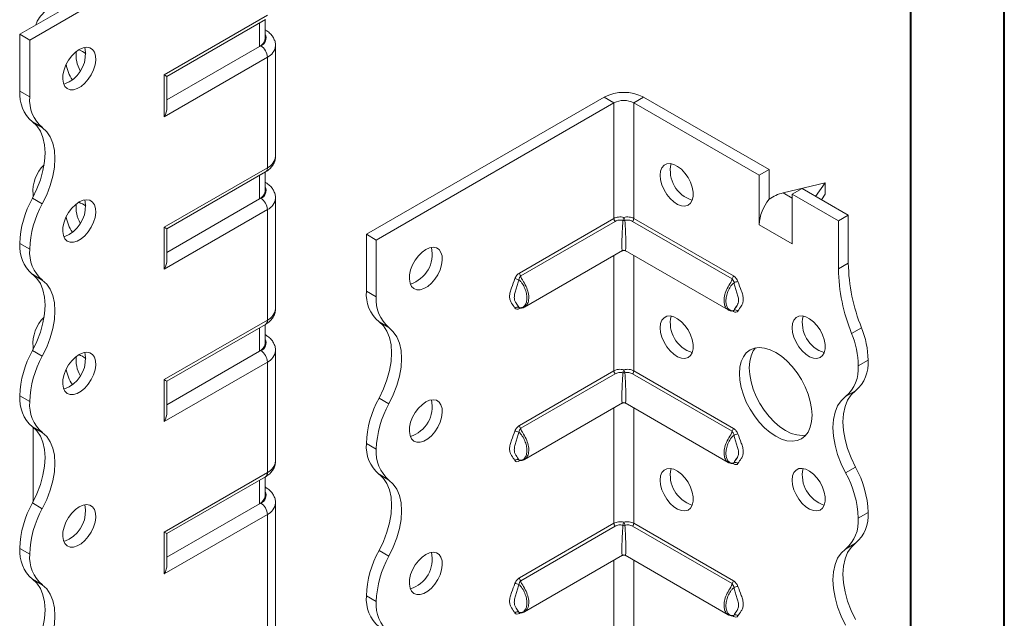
# Model space of a CAD drawing. Header units: millimetres. Extents: x 0 to 210, y 0 to 297.
# Tile 4 of 9: x 157 to 210, y 83 to 115. Entities that reach past the tile are written whole.
import ezdxf

# ---------------------------------------------------------------- set-up
doc = ezdxf.new("R2010")
doc.units = ezdxf.units.MM

msp = doc.modelspace()

# ---------------------------------------------------------------- linework, layer by layer
at = {"color": 7, "linetype": 'Continuous', "lineweight": 40}
for p, q in [((210.079, 0.215), (210.079, 297.215)), ((205.079, 5.215), (205.079, 292.215))]:
    msp.add_line(p, q, dxfattribs=at)
at = {"color": 7, "linetype": 'Continuous', "lineweight": 15}
for p, q in [((157.353, 114.364), (170.081, 121.712)), ((157.884, 114.058), (170.612, 121.406)), ((165.086, 112.194), (170.612, 115.384)), ((165.232, 112.109), (170.508, 115.155)), ((170.192, 113.712), (170.192, 114.972)), ((170.485, 114.121), (170.485, 115.141)), ((170.508, 114.592), (170.485, 114.605)), ((170.508, 114.592), (170.485, 114.603)), ((157.884, 114.058), (157.353, 114.364)), ((157.353, 111.323), (157.353, 114.364)), ((157.884, 111.017), (157.884, 114.058)), ((170.192, 113.712), (165.232, 110.849)), ((170.258, 113.751), (170.192, 113.712)), ((171.051, 107.831), (171.051, 113.751)), ((170.612, 113.138), (165.086, 109.948)), ((170.612, 107.218), (170.612, 113.138)), ((165.086, 109.948), (165.086, 112.194)), ((165.232, 110.441), (165.232, 112.109)), ((157.353, 111.323), (157.884, 111.017)), ((175.915, 103.649), (188.643, 110.996)), ((189.173, 110.69), (188.643, 110.996)), ((190.234, 110.69), (190.764, 110.996)), ((190.764, 110.996), (197.482, 107.119)), ((176.445, 103.343), (189.173, 110.69)), ((189.173, 110.69), (189.173, 104.498)), ((190.234, 104.498), (190.234, 110.69)), ((190.234, 110.69), (196.951, 106.812)), ((158.559, 109.365), (158.029, 109.671)), ((165.086, 104.028), (170.612, 107.218)), ((197.482, 107.119), (196.951, 106.812)), ((197.482, 105.526), (197.482, 107.119)), ((165.232, 103.944), (170.508, 106.989)), ((170.192, 105.547), (170.192, 106.807)), ((170.485, 105.955), (170.485, 106.976)), ((196.951, 104.159), (196.951, 106.812)), ((170.508, 106.426), (170.485, 106.44)), ((170.508, 106.426), (170.485, 106.437)), ((200.487, 106.404), (198.233, 105.868)), ((198.719, 105.792), (199.25, 106.098)), ((199.25, 106.098), (201.724, 104.669)), ((199.972, 105.681), (200.487, 106.404)), ((200.487, 106.404), (200.487, 105.792)), ((158.029, 105.588), (158.559, 105.282)), ((158.061, 105.788), (158.063, 105.653)), ((170.192, 105.547), (165.232, 102.684)), ((170.258, 105.585), (170.192, 105.547)), ((171.051, 99.665), (171.051, 105.585)), ((198.233, 105.868), (198.719, 105.588)), ((198.719, 103.138), (198.719, 105.792)), ((198.719, 105.792), (201.194, 104.363)), ((200.487, 105.792), (200.281, 105.503)), ((170.612, 104.973), (165.086, 101.783)), ((170.612, 99.053), (170.612, 104.973)), ((184.112, 101.576), (189.173, 104.498)), ((190.234, 104.498), (195.568, 101.419)), ((201.194, 104.363), (201.724, 104.669)), ((201.724, 104.669), (201.724, 102.105)), ((165.086, 101.783), (165.086, 104.028)), ((165.232, 102.275), (165.232, 103.944)), ((189.241, 104.344), (184.18, 101.422)), ((195.5, 101.265), (190.166, 104.344)), ((196.951, 104.159), (198.719, 103.138)), ((201.194, 104.363), (201.194, 101.799)), ((175.915, 103.649), (176.445, 103.343)), ((175.915, 100.607), (175.915, 103.649)), ((157.884, 102.851), (157.353, 103.157)), ((157.353, 103.157), (157.884, 102.85)), ((157.353, 103.157), (157.353, 103.157)), ((157.884, 102.85), (157.884, 102.851)), ((176.445, 100.301), (176.445, 103.343)), ((184.381, 99.754), (189.629, 102.783)), ((189.173, 102.52), (189.173, 96.332)), ((189.779, 102.783), (195.298, 99.597)), ((190.234, 96.332), (190.234, 102.52)), ((201.194, 101.799), (201.724, 102.105)), ((158.559, 101.2), (158.029, 101.506)), ((175.915, 100.607), (176.445, 100.301)), ((184.092, 99.718), (184.072, 99.74)), ((184.16, 99.699), (184.112, 99.671)), ((195.568, 99.514), (195.519, 99.542)), ((165.086, 95.863), (170.612, 99.053)), ((165.232, 95.778), (170.508, 98.824)), ((170.192, 97.382), (170.192, 98.642)), ((170.485, 97.79), (170.485, 98.811)), ((177.121, 98.65), (176.59, 98.956)), ((201.901, 98.336), (202.432, 98.642)), ((170.508, 98.261), (170.485, 98.274)), ((170.508, 98.261), (170.485, 98.272)), ((158.061, 97.623), (158.061, 97.483)), ((158.029, 97.423), (158.559, 97.117)), ((170.192, 97.382), (165.232, 94.518)), ((170.258, 97.42), (170.192, 97.382)), ((171.051, 91.5), (171.051, 97.42)), ((170.612, 96.807), (165.086, 93.617)), ((170.612, 90.887), (170.612, 96.807)), ((202.255, 96.606), (202.785, 96.912)), ((184.112, 93.41), (189.173, 96.332)), ((189.241, 96.179), (184.18, 93.257)), ((195.5, 93.1), (190.166, 96.179)), ((190.234, 96.332), (195.568, 93.253)), ((165.086, 93.617), (165.086, 95.863)), ((165.232, 94.11), (165.232, 95.778)), ((157.884, 94.685), (157.353, 94.992)), ((157.353, 94.991), (157.353, 94.992)), ((157.353, 94.991), (157.884, 94.685)), ((202.11, 95.261), (201.579, 94.955)), ((157.884, 94.685), (157.884, 94.685)), ((176.59, 94.873), (177.121, 94.567)), ((184.381, 91.588), (189.629, 94.618)), ((189.779, 94.618), (195.298, 91.432)), ((189.173, 94.355), (189.173, 88.167)), ((190.234, 88.167), (190.234, 94.355)), ((158.559, 93.034), (158.029, 93.34)), ((158.061, 93.317), (158.061, 89.318)), ((176.445, 92.135), (175.915, 92.442)), ((175.915, 92.441), (175.915, 92.442)), ((175.915, 92.441), (176.445, 92.135)), ((176.445, 92.135), (176.445, 92.135)), ((184.092, 91.552), (184.072, 91.574)), ((184.16, 91.534), (184.112, 91.506)), ((195.568, 91.349), (195.519, 91.377)), ((165.086, 87.697), (170.612, 90.887)), ((177.12, 90.484), (176.59, 90.791)), ((201.58, 90.871), (202.11, 91.178)), ((165.232, 87.613), (170.508, 90.659)), ((170.192, 89.216), (170.192, 90.476)), ((170.485, 89.624), (170.485, 90.645)), ((170.508, 90.096), (170.485, 90.109)), ((170.508, 90.096), (170.485, 90.107)), ((158.029, 89.257), (158.559, 88.951)), ((170.192, 89.216), (165.232, 86.353)), ((170.258, 89.254), (170.192, 89.216)), ((171.051, 67.514), (171.051, 89.254)), ((170.612, 88.642), (165.086, 85.452)), ((170.612, 66.902), (170.612, 88.642)), ((202.785, 88.748), (202.255, 88.441)), ((202.255, 88.441), (202.785, 88.747)), ((202.785, 88.748), (202.785, 88.747)), ((184.112, 85.245), (189.173, 88.167)), ((190.234, 88.167), (195.568, 85.088)), ((202.255, 88.441), (202.255, 88.441)), ((165.086, 85.452), (165.086, 87.697)), ((165.232, 85.945), (165.232, 87.613)), ((189.241, 88.014), (184.18, 85.092)), ((195.5, 84.934), (190.166, 88.014)), ((202.11, 87.095), (201.579, 86.789)), ((157.884, 86.52), (157.353, 86.826)), ((157.353, 86.826), (157.884, 86.52)), ((157.353, 86.826), (157.353, 86.826)), ((157.884, 86.52), (157.884, 86.52)), ((176.59, 86.707), (177.121, 86.401)), ((184.381, 83.423), (189.629, 86.452)), ((189.173, 86.19), (189.173, 80.002)), ((189.779, 86.452), (195.298, 83.266)), ((190.234, 80.002), (190.234, 86.19)), ((158.559, 84.869), (158.029, 85.175)), ((176.445, 83.97), (175.915, 84.276)), ((175.915, 84.276), (176.445, 83.97)), ((175.915, 84.276), (175.915, 84.276)), ((176.445, 83.97), (176.445, 83.97)), ((184.092, 83.387), (184.072, 83.409)), ((184.16, 83.368), (184.112, 83.341)), ((195.568, 83.183), (195.519, 83.212))]:
    msp.add_line(p, q, dxfattribs=at)
at = {"color": 7, "linetype": 'Continuous', "lineweight": 15, "flags": 128}
for points in [[(160.535, 113.547), (160.332, 113.402), (160.139, 113.21), (159.967, 112.981), (159.826, 112.727), (159.724, 112.463), (159.665, 112.201), (159.653, 111.958), (159.689, 111.745), (159.77, 111.575), (159.893, 111.455), (160.05, 111.394), (160.233, 111.393), (160.433, 111.454), (160.638, 111.572), (160.838, 111.742), (161.021, 111.954), (161.178, 112.197), (161.301, 112.458), (161.382, 112.723), (161.418, 112.977), (161.406, 113.206), (161.347, 113.4), (161.244, 113.546), (161.104, 113.637), (160.932, 113.668), (160.739, 113.638), (160.535, 113.547)], [(160.005, 111.812), (159.801, 111.722), (159.704, 111.7)], [(165.086, 112.194), (165.148, 112.158), (165.194, 112.131), (165.223, 112.115), (165.232, 112.109)], [(158.029, 109.671), (158.265, 109.454), (158.454, 109.173), (158.592, 108.836), (158.676, 108.449), (158.704, 108.02), (158.676, 107.558), (158.592, 107.074), (158.454, 106.577), (158.265, 106.078), (158.029, 105.588)], [(158.559, 105.282), (158.795, 105.772), (158.984, 106.271), (159.122, 106.767), (159.206, 107.252), (159.234, 107.713), (159.206, 108.142), (159.122, 108.53), (158.984, 108.867), (158.795, 109.148), (158.559, 109.365)], [(191.648, 106.812), (191.672, 107.034), (191.742, 107.216), (191.855, 107.349), (192.004, 107.425), (192.182, 107.441), (192.379, 107.395), (192.583, 107.291), (192.786, 107.133), (192.974, 106.93), (193.139, 106.694), (193.271, 106.436), (193.363, 106.171), (193.41, 105.913), (193.41, 105.676), (193.363, 105.473), (193.271, 105.314), (193.139, 105.209), (192.974, 105.163), (192.786, 105.178), (192.583, 105.253), (192.379, 105.385), (192.182, 105.567), (192.004, 105.788), (191.855, 106.036), (191.742, 106.3), (191.672, 106.563), (191.648, 106.812)], [(160.535, 105.382), (160.332, 105.237), (160.139, 105.044), (159.967, 104.815), (159.826, 104.562), (159.724, 104.297), (159.665, 104.036), (159.653, 103.793), (159.689, 103.58), (159.77, 103.409), (159.893, 103.29), (160.05, 103.228), (160.233, 103.228), (160.433, 103.288), (160.638, 103.407), (160.838, 103.577), (161.021, 103.789), (161.178, 104.032), (161.301, 104.293), (161.382, 104.557), (161.418, 104.811), (161.406, 105.041), (161.347, 105.234), (161.244, 105.38), (161.104, 105.471), (160.932, 105.502), (160.739, 105.472), (160.535, 105.382)], [(165.086, 104.028), (165.148, 103.992), (165.194, 103.966), (165.223, 103.949), (165.232, 103.944)], [(160.005, 103.647), (159.801, 103.557), (159.704, 103.534)], [(179.097, 102.832), (178.893, 102.687), (178.7, 102.495), (178.529, 102.265), (178.388, 102.012), (178.285, 101.747), (178.227, 101.486), (178.215, 101.243), (178.25, 101.03), (178.332, 100.859), (178.454, 100.74), (178.611, 100.678), (178.795, 100.678), (178.994, 100.738), (179.2, 100.857), (179.399, 101.027), (179.583, 101.239), (179.74, 101.482), (179.862, 101.743), (179.944, 102.007), (179.979, 102.261), (179.967, 102.491), (179.909, 102.684), (179.806, 102.83), (179.665, 102.921), (179.494, 102.953), (179.301, 102.922), (179.097, 102.832)], [(158.029, 101.506), (158.265, 101.289), (158.454, 101.008), (158.592, 100.671), (158.676, 100.283), (158.704, 99.854), (158.676, 99.393), (158.592, 98.908), (158.454, 98.411), (158.265, 97.913), (158.029, 97.423)], [(158.559, 97.117), (158.795, 97.607), (158.984, 98.105), (159.122, 98.602), (159.206, 99.087), (159.234, 99.548), (159.206, 99.977), (159.122, 100.365), (158.984, 100.702), (158.795, 100.982), (158.559, 101.2)], [(191.648, 98.646), (191.672, 98.868), (191.742, 99.05), (191.855, 99.183), (192.004, 99.26), (192.182, 99.276), (192.379, 99.23), (192.583, 99.126), (192.786, 98.968), (192.974, 98.765), (193.139, 98.528), (193.271, 98.271), (193.363, 98.006), (193.41, 97.748), (193.41, 97.511), (193.363, 97.308), (193.271, 97.149), (193.139, 97.044), (192.974, 96.997), (192.786, 97.012), (192.583, 97.088), (192.379, 97.22), (192.182, 97.401), (192.004, 97.622), (191.855, 97.871), (191.742, 98.134), (191.672, 98.397), (191.648, 98.646)], [(198.719, 98.647), (198.743, 98.869), (198.813, 99.051), (198.926, 99.184), (199.075, 99.26), (199.253, 99.276), (199.45, 99.231), (199.654, 99.126), (199.857, 98.968), (200.045, 98.766), (200.21, 98.529), (200.342, 98.271), (200.434, 98.007), (200.481, 97.749), (200.481, 97.512), (200.434, 97.308), (200.342, 97.15), (200.21, 97.044), (200.045, 96.998), (199.857, 97.013), (199.654, 97.088), (199.45, 97.22), (199.253, 97.402), (199.075, 97.623), (198.926, 97.872), (198.813, 98.135), (198.743, 98.398), (198.719, 98.647)], [(176.59, 94.873), (176.826, 95.363), (177.015, 95.861), (177.153, 96.358), (177.237, 96.843), (177.266, 97.304), (177.237, 97.733), (177.153, 98.121), (177.015, 98.458), (176.826, 98.738), (176.59, 98.956)], [(177.121, 94.567), (177.357, 95.057), (177.546, 95.555), (177.684, 96.052), (177.768, 96.536), (177.796, 96.998), (177.768, 97.427), (177.684, 97.814), (177.546, 98.152), (177.357, 98.432), (177.121, 98.65)], [(195.891, 96.197), (195.915, 96.535), (195.986, 96.836), (196.103, 97.094), (196.262, 97.303), (196.46, 97.456), (196.692, 97.551), (196.953, 97.585), (197.234, 97.557), (197.531, 97.468), (197.835, 97.32), (198.14, 97.117), (198.436, 96.863), (198.718, 96.566), (198.978, 96.232), (199.21, 95.869), (199.409, 95.486), (199.568, 95.094), (199.685, 94.701), (199.756, 94.317), (199.78, 93.952), (199.756, 93.615), (199.685, 93.313), (199.568, 93.055), (199.409, 92.847), (199.21, 92.693), (198.978, 92.598), (198.718, 92.564), (198.436, 92.592), (198.14, 92.681), (197.835, 92.829), (197.531, 93.032), (197.234, 93.286), (196.953, 93.584), (196.692, 93.918), (196.46, 94.281), (196.262, 94.663), (196.103, 95.055), (195.986, 95.448), (195.915, 95.832), (195.891, 96.197)], [(196.751, 97.565), (196.633, 97.401), (196.516, 97.142), (196.445, 96.841), (196.421, 96.503), (196.445, 96.138), (196.516, 95.755), (196.633, 95.362), (196.793, 94.969), (196.991, 94.587), (197.223, 94.224), (197.483, 93.89), (197.765, 93.592), (198.061, 93.339), (198.366, 93.135), (198.67, 92.987), (198.967, 92.898), (199.248, 92.87), (199.45, 92.891)], [(160.535, 97.217), (160.332, 97.071), (160.139, 96.879), (159.967, 96.65), (159.826, 96.396), (159.724, 96.132), (159.665, 95.871), (159.653, 95.627), (159.689, 95.414), (159.77, 95.244), (159.893, 95.124), (160.05, 95.063), (160.233, 95.062), (160.433, 95.123), (160.638, 95.241), (160.838, 95.411), (161.021, 95.624), (161.178, 95.867), (161.301, 96.127), (161.382, 96.392), (161.418, 96.646), (161.406, 96.876), (161.347, 97.069), (161.244, 97.215), (161.104, 97.306), (160.932, 97.337), (160.739, 97.307), (160.535, 97.217)], [(160.005, 95.481), (159.801, 95.391), (159.704, 95.369)], [(201.58, 90.871), (201.344, 91.361), (201.154, 91.86), (201.016, 92.357), (200.932, 92.841), (200.904, 93.303), (200.932, 93.732), (201.016, 94.119), (201.154, 94.457), (201.343, 94.737), (201.579, 94.955)], [(202.11, 95.261), (201.874, 95.044), (201.685, 94.763), (201.547, 94.426), (201.463, 94.038), (201.435, 93.609), (201.463, 93.147), (201.547, 92.663), (201.685, 92.166), (201.874, 91.668), (202.11, 91.178)], [(179.097, 94.667), (178.893, 94.521), (178.7, 94.329), (178.529, 94.1), (178.388, 93.846), (178.285, 93.582), (178.227, 93.321), (178.215, 93.077), (178.25, 92.864), (178.332, 92.694), (178.454, 92.574), (178.611, 92.513), (178.795, 92.512), (178.994, 92.573), (179.2, 92.691), (179.399, 92.861), (179.583, 93.074), (179.74, 93.317), (179.862, 93.578), (179.944, 93.842), (179.979, 94.096), (179.967, 94.326), (179.909, 94.519), (179.806, 94.665), (179.665, 94.756), (179.494, 94.787), (179.301, 94.757), (179.097, 94.667)], [(158.029, 93.34), (158.265, 93.123), (158.454, 92.843), (158.592, 92.505), (158.676, 92.118), (158.704, 91.689), (158.676, 91.227), (158.592, 90.743), (158.454, 90.246), (158.265, 89.747), (158.029, 89.257)], [(158.559, 88.951), (158.795, 89.441), (158.984, 89.94), (159.122, 90.437), (159.206, 90.921), (159.234, 91.383), (159.206, 91.812), (159.122, 92.199), (158.984, 92.537), (158.795, 92.817), (158.559, 93.034)], [(176.59, 86.707), (176.826, 87.197), (177.015, 87.696), (177.153, 88.193), (177.237, 88.677), (177.266, 89.139), (177.237, 89.568), (177.153, 89.955), (177.015, 90.293), (176.826, 90.573), (176.59, 90.791)], [(191.648, 90.481), (191.672, 90.703), (191.742, 90.885), (191.855, 91.018), (192.004, 91.094), (192.182, 91.11), (192.379, 91.065), (192.583, 90.96), (192.786, 90.802), (192.974, 90.6), (193.139, 90.363), (193.271, 90.105), (193.363, 89.84), (193.41, 89.583), (193.41, 89.346), (193.363, 89.142), (193.271, 88.984), (193.139, 88.878), (192.974, 88.832), (192.786, 88.847), (192.583, 88.922), (192.379, 89.054), (192.182, 89.236), (192.004, 89.457), (191.855, 89.706), (191.742, 89.969), (191.672, 90.232), (191.648, 90.481)], [(198.719, 90.482), (198.743, 90.703), (198.813, 90.886), (198.926, 91.018), (199.075, 91.095), (199.253, 91.111), (199.45, 91.065), (199.654, 90.961), (199.857, 90.803), (200.045, 90.6), (200.21, 90.364), (200.342, 90.106), (200.434, 89.841), (200.481, 89.583), (200.481, 89.346), (200.434, 89.143), (200.342, 88.984), (200.21, 88.879), (200.045, 88.832), (199.857, 88.847), (199.654, 88.923), (199.45, 89.055), (199.253, 89.236), (199.075, 89.457), (198.926, 89.706), (198.813, 89.969), (198.743, 90.233), (198.719, 90.482)], [(177.121, 86.401), (177.357, 86.891), (177.546, 87.39), (177.684, 87.887), (177.768, 88.371), (177.796, 88.833), (177.768, 89.262), (177.684, 89.649), (177.546, 89.987), (177.357, 90.267), (177.12, 90.484)], [(160.535, 89.051), (160.332, 88.906), (160.139, 88.714), (159.967, 88.484), (159.826, 88.231), (159.724, 87.966), (159.665, 87.705), (159.653, 87.462), (159.689, 87.249), (159.77, 87.078), (159.893, 86.959), (160.05, 86.897), (160.233, 86.897), (160.433, 86.958), (160.638, 87.076), (160.838, 87.246), (161.021, 87.458), (161.178, 87.701), (161.301, 87.962), (161.382, 88.227), (161.418, 88.481), (161.406, 88.71), (161.347, 88.903), (161.244, 89.049), (161.104, 89.14), (160.932, 89.172), (160.739, 89.141), (160.535, 89.051)], [(160.005, 87.316), (159.801, 87.226), (159.704, 87.203)], [(202.11, 87.095), (201.874, 86.878), (201.685, 86.598), (201.547, 86.26), (201.463, 85.873), (201.435, 85.444), (201.463, 84.982), (201.547, 84.498), (201.685, 84.001), (201.874, 83.502), (202.11, 83.013)], [(179.097, 86.501), (178.893, 86.356), (178.7, 86.164), (178.529, 85.934), (178.388, 85.681), (178.285, 85.416), (178.227, 85.155), (178.215, 84.912), (178.25, 84.699), (178.332, 84.528), (178.454, 84.409), (178.611, 84.347), (178.795, 84.347), (178.994, 84.408), (179.2, 84.526), (179.399, 84.696), (179.583, 84.908), (179.74, 85.151), (179.862, 85.412), (179.944, 85.677), (179.979, 85.931), (179.967, 86.16), (179.909, 86.353), (179.806, 86.499), (179.665, 86.59), (179.494, 86.622), (179.301, 86.591), (179.097, 86.501)], [(201.579, 82.706), (201.343, 83.196), (201.154, 83.695), (201.016, 84.192), (200.932, 84.676), (200.904, 85.138), (200.932, 85.567), (201.016, 85.954), (201.154, 86.292), (201.343, 86.572), (201.579, 86.789)], [(158.029, 85.175), (158.265, 84.958), (158.454, 84.677), (158.592, 84.34), (158.676, 83.952), (158.704, 83.523), (158.676, 83.062), (158.592, 82.577), (158.454, 82.08), (158.265, 81.582), (158.029, 81.092)], [(158.559, 80.785), (158.795, 81.275), (158.984, 81.774), (159.122, 82.271), (159.206, 82.755), (159.234, 83.217), (159.206, 83.646), (159.122, 84.034), (158.984, 84.371), (158.795, 84.652), (158.559, 84.869)]]:
    msp.add_lwpolyline(points, dxfattribs=at)
at = {"color": 7, "linetype": 'Continuous', "lineweight": 15}
for centre, radius, start, end in [((159.675, 114.369), 1.553, 127.2348, 161.8283), ((169.985, 114.171), 0.503, 294.3747, 354.3052), ((170.109, 114.155), 0.431, 290.2669, 29.2057), ((159.137, 113.314), 1.734, 300.0386, 11.5303), ((162.012, 113.245), 1.646, 173.1889, 210.4542), ((160.128, 112.408), 1.188, 50.2146, 71.2293), ((169.844, 113.103), 0.768, 2.6055, 57.3945), ((170.3, 113.826), 0.755, 294.3953, 354.0688), ((161.811, 113.062), 1.994, 188.8235, 214.7158), ((159.307, 111.157), 1.96, 175.1643, 229.312), ((159.837, 110.851), 1.96, 175.1643, 229.312), ((189.704, 108.949), 2.306, 62.6097, 117.3903), ((189.704, 109.667), 1.153, 62.6097, 117.3903), ((170.3, 107.905), 0.754, 294.3747, 354.3052), ((160.063, 105.945), 2.009, 134.7177, 184.4772), ((170.367, 107.191), 0.246, 305.0133, 6.2988), ((193.855, 107.065), 1.665, 167.1674, 252.8273), ((170.109, 105.989), 0.431, 290.2669, 29.2057), ((162.663, 102.992), 5.312, 150.7369, 178.2177), ((159.137, 105.148), 1.734, 300.0386, 11.5303), ((169.985, 106.005), 0.503, 294.3747, 354.3052), ((169.844, 104.938), 0.768, 2.6055, 57.3945), ((170.3, 105.661), 0.755, 294.3953, 354.0688), ((199.251, 104.053), 2.302, 140.2279, 177.3607), ((163.193, 102.686), 5.312, 150.7369, 178.2177), ((162.012, 105.08), 1.646, 173.1889, 210.4542), ((160.128, 104.242), 1.188, 50.2146, 71.2293), ((161.811, 104.897), 1.994, 188.8235, 214.7158), ((189.407, 104.51), 0.234, 182.8756, 224.8492), ((190.259, 104.284), 0.618, 153.927, 169.7741), ((189.148, 104.284), 0.618, 10.2259, 26.073), ((190, 104.51), 0.234, 315.1508, 357.1244), ((189.704, 104.66), 0.272, 258.7299, 281.2701), ((159.305, 102.991), 1.959, 175.1625, 229.3233), ((159.836, 102.685), 1.959, 175.1625, 229.3233), ((177.774, 102.575), 1.665, 287.1728, 12.8326), ((189.704, 102.653), 0.15, 64.5415, 115.9108), ((210.95, 101.987), 9.758, 181.104, 201.9744), ((211.481, 102.293), 9.758, 181.104, 201.9744), ((183.827, 100.789), 0.489, 59.8606, 84.9833), ((184.346, 101.588), 0.234, 182.8756, 224.8492), ((195.334, 101.43), 0.234, 315.1508, 357.1244), ((195.853, 100.632), 0.489, 95.0167, 120.1394), ((177.868, 100.442), 1.96, 175.1643, 229.312), ((178.399, 100.136), 1.96, 175.1643, 229.312), ((170.3, 99.74), 0.754, 294.3747, 354.3052), ((184.001, 99.589), 0.167, 64.571, 141.9688), ((184.212, 99.674), 0.101, 156.3759, 181.4771), ((160.063, 97.779), 2.009, 134.7177, 184.4772), ((193.855, 98.9), 1.665, 167.1674, 252.8273), ((195.464, 99.517), 0.104, 358.7439, 20.1827), ((195.679, 99.432), 0.167, 38.0312, 115.429), ((200.926, 98.9), 1.665, 167.1674, 252.8273), ((170.367, 99.026), 0.246, 305.0133, 6.2988), ((197.905, 96.816), 4.881, 1.1352, 21.9715), ((197.375, 96.51), 4.881, 1.1352, 21.9715), ((169.985, 97.84), 0.503, 294.3747, 354.3052), ((170.109, 97.824), 0.431, 290.2669, 29.2057), ((162.663, 94.826), 5.312, 150.7369, 178.2177), ((163.193, 94.52), 5.312, 150.7369, 178.2177), ((159.137, 96.983), 1.734, 300.0386, 11.5303), ((162.012, 96.914), 1.646, 173.1889, 210.4542), ((160.128, 96.077), 1.188, 50.2146, 71.2293), ((169.844, 96.772), 0.768, 2.6055, 57.3945), ((170.3, 97.495), 0.755, 294.3953, 354.0688), ((200.302, 96.441), 1.96, 310.688, 4.8357), ((200.832, 96.747), 1.96, 310.688, 4.8357), ((161.811, 96.731), 1.994, 188.8235, 214.7158), ((189.407, 96.344), 0.234, 182.8756, 224.8492), ((190.259, 96.119), 0.618, 153.927, 169.7741), ((189.704, 96.495), 0.272, 258.7299, 281.2701), ((189.148, 96.119), 0.618, 10.2259, 26.073), ((190, 96.344), 0.234, 315.1508, 357.1244), ((159.305, 94.826), 1.959, 175.1625, 229.3233), ((159.836, 94.52), 1.959, 175.1625, 229.3233), ((181.224, 92.276), 5.312, 150.7369, 178.2177), ((181.754, 91.97), 5.312, 150.7369, 178.2177), ((177.774, 94.41), 1.665, 287.1728, 12.8326), ((189.704, 94.488), 0.15, 64.5415, 115.9108), ((184.346, 93.422), 0.234, 182.8756, 224.8492), ((183.827, 92.624), 0.489, 59.8606, 84.9833), ((195.334, 93.265), 0.234, 315.1508, 357.1244), ((195.853, 92.466), 0.489, 95.0167, 120.1394), ((177.867, 92.276), 1.959, 175.1625, 229.3233), ((178.397, 91.97), 1.959, 175.1625, 229.3233), ((170.3, 91.575), 0.754, 294.3747, 354.3052), ((184.001, 91.424), 0.167, 64.571, 141.9688), ((184.212, 91.509), 0.101, 156.3759, 181.4771), ((195.464, 91.351), 0.104, 358.7439, 20.1827), ((195.679, 91.267), 0.167, 38.0312, 115.429), ((170.367, 90.86), 0.246, 305.0133, 6.2988), ((193.855, 90.734), 1.665, 167.1674, 252.8273), ((200.926, 90.735), 1.665, 167.1674, 252.8273), ((196.949, 88.276), 5.308, 1.7827, 29.2674), ((197.479, 88.582), 5.308, 1.7827, 29.2674), ((170.109, 89.659), 0.431, 290.2669, 29.2057), ((162.663, 86.661), 5.312, 150.7369, 178.2177), ((159.137, 88.817), 1.734, 300.0386, 11.5303), ((169.985, 89.674), 0.503, 294.3747, 354.3052), ((169.844, 88.607), 0.768, 2.6055, 57.3945), ((170.3, 89.33), 0.755, 294.3953, 354.0688), ((163.193, 86.355), 5.312, 150.7369, 178.2177), ((200.832, 88.582), 1.96, 310.688, 4.8357), ((189.407, 88.179), 0.234, 182.8756, 224.8492), ((190.259, 87.953), 0.618, 153.927, 169.7741), ((189.704, 88.33), 0.272, 258.7299, 281.2701), ((189.148, 87.953), 0.618, 10.2259, 26.073), ((190, 88.179), 0.234, 315.1508, 357.1244), ((200.302, 88.276), 1.96, 310.688, 4.8357), ((159.305, 86.661), 1.959, 175.1625, 229.3233), ((159.836, 86.354), 1.959, 175.1625, 229.3233), ((181.224, 84.111), 5.312, 150.7369, 178.2177), ((177.774, 86.244), 1.665, 287.1728, 12.8326), ((181.754, 83.805), 5.312, 150.7369, 178.2177), ((189.704, 86.323), 0.15, 64.5415, 115.9108), ((183.827, 84.458), 0.489, 59.8606, 84.9833), ((184.346, 85.257), 0.234, 182.8756, 224.8492), ((195.334, 85.1), 0.234, 315.1508, 357.1244), ((195.853, 84.301), 0.489, 95.0167, 120.1394), ((177.867, 84.111), 1.959, 175.1625, 229.3233), ((178.397, 83.804), 1.959, 175.1625, 229.3233), ((184.001, 83.258), 0.167, 64.571, 141.9688), ((184.212, 83.343), 0.101, 156.3759, 181.4771), ((195.464, 83.186), 0.104, 358.7439, 20.1827), ((195.679, 83.101), 0.167, 38.0312, 115.429)]:
    msp.add_arc(centre, radius, start, end, dxfattribs=at)
for centre, major_axis, ratio, start_param, end_param in [((164.732, 110.152), (0.354, 0.612), 0.577335, 4.71243, 5.497828), ((198.233, 104.643), (1.39, 0.796), 0.717477, 1.181016, 1.704614), ((189.704, 104.097), (0.078, 1.314), 0.054973, 1.3458, 3.177797), ((189.704, 104.097), (-0.078, 1.314), 0.054973, 3.105389, 4.937386), ((164.732, 101.987), (0.354, 0.612), 0.577335, 4.71243, 5.497828), ((189.704, 95.931), (0.078, 1.314), 0.054973, 1.3458, 3.177797), ((189.704, 95.931), (-0.078, 1.314), 0.054973, 3.105389, 4.937386), ((164.732, 96.067), (0.5, -0.289), 0.00007, 0.000041, 0.785439), ((164.732, 93.821), (0.354, 0.612), 0.577335, 4.71243, 5.497828), ((189.704, 87.766), (0.078, 1.314), 0.054973, 1.3458, 3.177797), ((189.704, 87.766), (-0.078, 1.314), 0.054973, 3.105389, 4.937386), ((164.732, 87.901), (0.5, -0.289), 0.00007, 0.000041, 0.785439), ((164.732, 85.656), (0.354, 0.612), 0.577335, 4.71243, 5.497828)]:
    msp.add_ellipse(centre, major_axis=major_axis, ratio=ratio, start_param=start_param, end_param=end_param, dxfattribs=at)
for points, knots in [([(171.05, 113.747), (171.05, 113.749), (171.06, 113.825), (171.026, 113.975), (170.946, 114.179), (170.813, 114.358), (170.664, 114.495), (170.553, 114.564), (170.508, 114.592)], [0, 0, 0, 0, 0.006748, 0.220108, 0.427474, 0.636604, 0.855533, 1, 1, 1, 1]), ([(170.508, 106.989), (170.553, 107.018), (170.669, 107.089), (170.823, 107.232), (170.953, 107.417), (171.036, 107.62), (171.046, 107.762), (171.051, 107.832)], [0, 0, 0, 0, 0.148239, 0.377239, 0.592529, 0.79893, 1, 1, 1, 1]), ([(171.05, 105.581), (171.05, 105.584), (171.06, 105.66), (171.026, 105.81), (170.946, 106.013), (170.813, 106.193), (170.664, 106.329), (170.553, 106.399), (170.508, 106.426)], [0, 0, 0, 0, 0.006748, 0.220108, 0.427474, 0.636604, 0.855533, 1, 1, 1, 1]), ([(189.173, 104.498), (189.209, 104.518), (189.247, 104.535), (189.329, 104.562), (189.374, 104.571), (189.511, 104.588), (189.608, 104.581), (189.704, 104.556)], [0, 0, 0, 0, 0.25, 0.25, 0.5, 0.5, 1, 1, 1, 1]), ([(189.651, 104.394), (189.577, 104.414), (189.502, 104.418), (189.362, 104.399), (189.297, 104.377), (189.241, 104.344)], [0, 0, 0, 0, 0.5, 0.5, 1, 1, 1, 1]), ([(189.704, 104.556), (189.799, 104.581), (189.897, 104.588), (190.033, 104.571), (190.078, 104.562), (190.16, 104.535), (190.198, 104.518), (190.234, 104.498)], [0, 0, 0, 0, 0.5, 0.5, 0.75, 0.75, 1, 1, 1, 1]), ([(190.166, 104.344), (190.11, 104.377), (190.046, 104.399), (189.906, 104.418), (189.83, 104.414), (189.757, 104.394)], [0, 0, 0, 0, 0.5, 0.5, 1, 1, 1, 1]), ([(189.704, 102.789), (189.662, 102.778), (189.619, 102.768), (189.578, 102.754), (189.578, 102.754)], [0, 0, 0, 0, 0.982695, 1, 1, 1, 1]), ([(189.829, 102.754), (189.829, 102.754), (189.788, 102.768), (189.745, 102.778), (189.704, 102.789)], [0, 0, 0, 0, 0.017305, 1, 1, 1, 1]), ([(183.87, 99.692), (183.812, 99.787), (183.744, 99.871), (183.658, 100.013), (183.632, 100.064), (183.593, 100.18), (183.582, 100.246), (183.582, 100.391), (183.593, 100.469), (183.632, 100.63), (183.658, 100.71), (183.744, 100.953), (183.812, 101.114), (183.87, 101.276)], [0, 0, 0, 0, 0.25, 0.25, 0.375, 0.375, 0.5, 0.5, 0.625, 0.625, 0.75, 0.75, 1, 1, 1, 1]), ([(184.112, 101.576), (184.063, 101.548), (184.014, 101.505), (183.928, 101.401), (183.892, 101.34), (183.87, 101.276)], [0, 0, 0, 0, 0.5, 0.5, 1, 1, 1, 1]), ([(184.072, 101.212), (184.081, 101.254), (184.101, 101.294), (184.14, 101.365), (184.159, 101.397), (184.18, 101.422)], [0, 0, 0, 0, 0.5, 0.5, 1, 1, 1, 1]), ([(184.18, 101.422), (184.185, 101.388), (184.196, 101.327), (184.244, 101.246), (184.337, 101.099), (184.474, 100.861), (184.594, 100.522), (184.628, 100.196), (184.562, 99.945), (184.467, 99.798), (184.4, 99.772), (184.387, 99.767)], [0, 0, 0, 0, 0.058102, 0.104191, 0.134458, 0.304141, 0.473407, 0.642591, 0.817805, 0.96612, 1, 1, 1, 1]), ([(195.291, 99.613), (195.277, 99.619), (195.214, 99.642), (195.151, 99.741), (195.085, 99.895), (195.054, 100.109), (195.098, 100.416), (195.23, 100.756), (195.381, 101), (195.483, 101.166), (195.494, 101.23), (195.5, 101.265)], [0, 0, 0, 0, 0.038591, 0.167226, 0.241422, 0.382396, 0.551973, 0.721587, 0.891378, 0.940302, 1, 1, 1, 1]), ([(195.5, 101.265), (195.521, 101.24), (195.54, 101.208), (195.579, 101.137), (195.598, 101.097), (195.607, 101.055)], [0, 0, 0, 0, 0.5, 0.5, 1, 1, 1, 1]), ([(195.81, 101.119), (195.787, 101.183), (195.751, 101.245), (195.666, 101.347), (195.617, 101.39), (195.568, 101.419)], [0, 0, 0, 0, 0.5, 0.5, 1, 1, 1, 1]), ([(184.072, 101.212), (184.057, 101.129), (184.035, 101.049), (183.986, 100.889), (183.96, 100.809), (183.91, 100.651), (183.886, 100.572), (183.849, 100.416), (183.836, 100.338), (183.836, 100.2), (183.849, 100.14), (183.886, 100.041), (183.91, 99.999), (183.96, 99.92), (183.986, 99.884), (184.035, 99.812), (184.057, 99.777), (184.072, 99.74)], [0, 0, 0, 0, 0.125, 0.125, 0.25, 0.25, 0.375, 0.375, 0.5, 0.5, 0.625, 0.625, 0.75, 0.75, 0.875, 0.875, 1, 1, 1, 1]), ([(184.072, 99.74), (184.107, 99.718), (184.144, 99.713), (184.208, 99.716), (184.237, 99.723), (184.319, 99.756), (184.364, 99.793), (184.436, 99.888), (184.463, 99.947), (184.499, 100.08), (184.508, 100.155), (184.508, 100.314), (184.499, 100.398), (184.463, 100.574), (184.436, 100.662), (184.364, 100.84), (184.319, 100.928), (184.237, 101.051), (184.208, 101.09), (184.143, 101.161), (184.107, 101.193), (184.072, 101.212)], [0, 0, 0, 0, 0.0625, 0.0625, 0.125, 0.125, 0.25, 0.25, 0.375, 0.375, 0.5, 0.5, 0.625, 0.625, 0.75, 0.75, 0.875, 0.875, 0.9375, 0.9375, 1, 1, 1, 1]), ([(195.607, 101.055), (195.572, 101.036), (195.536, 101.004), (195.472, 100.933), (195.443, 100.894), (195.361, 100.771), (195.316, 100.682), (195.244, 100.506), (195.217, 100.417), (195.18, 100.242), (195.172, 100.158), (195.171, 99.998), (195.18, 99.923), (195.217, 99.789), (195.244, 99.73), (195.316, 99.635), (195.361, 99.598), (195.443, 99.566), (195.472, 99.558), (195.536, 99.556), (195.572, 99.56), (195.607, 99.582)], [0, 0, 0, 0, 0.0625, 0.0625, 0.125, 0.125, 0.25, 0.25, 0.375, 0.375, 0.5, 0.5, 0.625, 0.625, 0.75, 0.75, 0.875, 0.875, 0.9375, 0.9375, 1, 1, 1, 1]), ([(195.607, 99.582), (195.622, 99.62), (195.645, 99.655), (195.693, 99.727), (195.719, 99.763), (195.77, 99.842), (195.794, 99.884), (195.831, 99.983), (195.843, 100.043), (195.843, 100.181), (195.831, 100.259), (195.794, 100.415), (195.769, 100.494), (195.719, 100.652), (195.693, 100.731), (195.645, 100.892), (195.622, 100.972), (195.607, 101.055)], [0, 0, 0, 0, 0.125, 0.125, 0.25, 0.25, 0.375, 0.375, 0.5, 0.5, 0.625, 0.625, 0.75, 0.75, 0.875, 0.875, 1, 1, 1, 1]), ([(195.81, 101.119), (195.867, 100.957), (195.935, 100.795), (196.021, 100.553), (196.047, 100.473), (196.086, 100.312), (196.098, 100.234), (196.098, 100.089), (196.086, 100.022), (196.047, 99.907), (196.021, 99.856), (195.935, 99.713), (195.867, 99.63), (195.81, 99.535)], [0, 0, 0, 0, 0.25, 0.25, 0.375, 0.375, 0.5, 0.5, 0.625, 0.625, 0.75, 0.75, 1, 1, 1, 1]), ([(170.508, 98.824), (170.553, 98.852), (170.669, 98.924), (170.823, 99.066), (170.953, 99.252), (171.036, 99.454), (171.046, 99.596), (171.051, 99.666)], [0, 0, 0, 0, 0.148239, 0.377239, 0.592529, 0.79893, 1, 1, 1, 1]), ([(183.87, 99.692), (183.892, 99.654), (183.928, 99.634), (184.014, 99.629), (184.062, 99.643), (184.112, 99.671)], [0, 0, 0, 0, 0.5, 0.5, 1, 1, 1, 1]), ([(184.087, 99.72), (184.086, 99.72), (184.083, 99.72), (184.089, 99.718), (184.093, 99.716)], [0, 0, 0, 0, 0.2022466, 1, 1, 1, 1]), ([(184.093, 99.719), (184.094, 99.717), (184.111, 99.705), (184.146, 99.7), (184.196, 99.696), (184.265, 99.705), (184.337, 99.724), (184.379, 99.756), (184.39, 99.765)], [0, 0, 0, 0, 0.014625, 0.158215, 0.2572, 0.475758, 0.855128, 1, 1, 1, 1]), ([(195.678, 99.704), (195.69, 99.722), (195.712, 99.756), (195.792, 99.865), (195.814, 99.945), (195.82, 99.964)], [0, 0, 0, 0, 0.48059, 0.876864, 1, 1, 1, 1]), ([(195.287, 99.611), (195.302, 99.599), (195.351, 99.562), (195.435, 99.541), (195.515, 99.54), (195.567, 99.547), (195.584, 99.56), (195.586, 99.561)], [0, 0, 0, 0, 0.181987, 0.608531, 0.837305, 0.982201, 1, 1, 1, 1]), ([(195.568, 99.514), (195.617, 99.486), (195.666, 99.472), (195.751, 99.477), (195.787, 99.497), (195.81, 99.535)], [0, 0, 0, 0, 0.5, 0.5, 1, 1, 1, 1]), ([(195.607, 99.582), (195.602, 99.572), (195.596, 99.561), (195.587, 99.56), (195.587, 99.56)], [0, 0, 0, 0, 0.9849092, 1, 1, 1, 1]), ([(195.587, 99.56), (195.587, 99.56), (195.59, 99.563), (195.591, 99.562), (195.591, 99.562)], [0, 0, 0, 0, 0.032376, 1, 1, 1, 1]), ([(171.05, 97.416), (171.05, 97.418), (171.06, 97.494), (171.026, 97.644), (170.946, 97.848), (170.813, 98.028), (170.664, 98.164), (170.553, 98.233), (170.508, 98.261)], [0, 0, 0, 0, 0.006748, 0.220108, 0.427474, 0.636604, 0.855533, 1, 1, 1, 1]), ([(189.173, 96.332), (189.209, 96.353), (189.247, 96.37), (189.329, 96.396), (189.374, 96.406), (189.511, 96.422), (189.608, 96.416), (189.704, 96.391)], [0, 0, 0, 0, 0.25, 0.25, 0.5, 0.5, 1, 1, 1, 1]), ([(189.651, 96.229), (189.577, 96.249), (189.502, 96.252), (189.362, 96.233), (189.297, 96.211), (189.241, 96.179)], [0, 0, 0, 0, 0.5, 0.5, 1, 1, 1, 1]), ([(189.704, 96.391), (189.799, 96.416), (189.897, 96.422), (190.033, 96.406), (190.078, 96.396), (190.16, 96.37), (190.198, 96.353), (190.234, 96.332)], [0, 0, 0, 0, 0.5, 0.5, 0.75, 0.75, 1, 1, 1, 1]), ([(190.166, 96.179), (190.11, 96.211), (190.046, 96.233), (189.906, 96.252), (189.83, 96.249), (189.757, 96.229)], [0, 0, 0, 0, 0.5, 0.5, 1, 1, 1, 1]), ([(189.704, 94.623), (189.662, 94.613), (189.619, 94.602), (189.578, 94.589), (189.578, 94.588)], [0, 0, 0, 0, 0.982695, 1, 1, 1, 1]), ([(189.829, 94.588), (189.829, 94.589), (189.788, 94.602), (189.745, 94.613), (189.704, 94.623)], [0, 0, 0, 0, 0.017305, 1, 1, 1, 1]), ([(184.112, 93.41), (184.063, 93.382), (184.014, 93.34), (183.928, 93.236), (183.892, 93.174), (183.87, 93.111)], [0, 0, 0, 0, 0.5, 0.5, 1, 1, 1, 1]), ([(183.87, 91.526), (183.812, 91.622), (183.744, 91.705), (183.658, 91.848), (183.632, 91.899), (183.593, 92.014), (183.582, 92.08), (183.582, 92.226), (183.593, 92.304), (183.632, 92.464), (183.658, 92.545), (183.744, 92.787), (183.812, 92.949), (183.87, 93.111)], [0, 0, 0, 0, 0.25, 0.25, 0.375, 0.375, 0.5, 0.5, 0.625, 0.625, 0.75, 0.75, 1, 1, 1, 1]), ([(184.072, 93.046), (184.057, 92.964), (184.035, 92.883), (183.986, 92.723), (183.96, 92.644), (183.91, 92.486), (183.886, 92.407), (183.849, 92.25), (183.836, 92.173), (183.836, 92.035), (183.849, 91.975), (183.886, 91.875), (183.91, 91.833), (183.96, 91.755), (183.986, 91.719), (184.035, 91.647), (184.057, 91.612), (184.072, 91.574)], [0, 0, 0, 0, 0.125, 0.125, 0.25, 0.25, 0.375, 0.375, 0.5, 0.5, 0.625, 0.625, 0.75, 0.75, 0.875, 0.875, 1, 1, 1, 1]), ([(184.072, 93.046), (184.081, 93.089), (184.101, 93.129), (184.14, 93.2), (184.159, 93.232), (184.18, 93.257)], [0, 0, 0, 0, 0.5, 0.5, 1, 1, 1, 1]), ([(184.072, 91.574), (184.107, 91.552), (184.144, 91.548), (184.208, 91.55), (184.237, 91.557), (184.319, 91.59), (184.364, 91.627), (184.436, 91.722), (184.463, 91.782), (184.499, 91.915), (184.508, 91.989), (184.508, 92.149), (184.499, 92.233), (184.463, 92.409), (184.436, 92.497), (184.364, 92.674), (184.319, 92.762), (184.237, 92.885), (184.208, 92.924), (184.143, 92.996), (184.107, 93.028), (184.072, 93.046)], [0, 0, 0, 0, 0.0625, 0.0625, 0.125, 0.125, 0.25, 0.25, 0.375, 0.375, 0.5, 0.5, 0.625, 0.625, 0.75, 0.75, 0.875, 0.875, 0.9375, 0.9375, 1, 1, 1, 1]), ([(184.18, 93.257), (184.185, 93.223), (184.196, 93.162), (184.244, 93.08), (184.337, 92.933), (184.474, 92.696), (184.594, 92.357), (184.628, 92.031), (184.562, 91.779), (184.467, 91.633), (184.4, 91.607), (184.387, 91.602)], [0, 0, 0, 0, 0.058102, 0.104191, 0.134458, 0.304141, 0.473407, 0.642591, 0.817805, 0.96612, 1, 1, 1, 1]), ([(195.291, 91.448), (195.277, 91.453), (195.214, 91.476), (195.151, 91.575), (195.085, 91.729), (195.054, 91.944), (195.098, 92.25), (195.23, 92.591), (195.381, 92.834), (195.483, 93.001), (195.494, 93.065), (195.5, 93.1)], [0, 0, 0, 0, 0.038591, 0.167226, 0.241422, 0.382396, 0.551973, 0.721587, 0.891378, 0.940302, 1, 1, 1, 1]), ([(195.607, 92.889), (195.572, 92.87), (195.536, 92.839), (195.472, 92.767), (195.443, 92.728), (195.361, 92.606), (195.316, 92.517), (195.244, 92.341), (195.217, 92.251), (195.18, 92.076), (195.172, 91.993), (195.171, 91.832), (195.18, 91.758), (195.217, 91.624), (195.244, 91.565), (195.316, 91.47), (195.361, 91.433), (195.443, 91.4), (195.472, 91.393), (195.536, 91.391), (195.572, 91.395), (195.607, 91.417)], [0, 0, 0, 0, 0.0625, 0.0625, 0.125, 0.125, 0.25, 0.25, 0.375, 0.375, 0.5, 0.5, 0.625, 0.625, 0.75, 0.75, 0.875, 0.875, 0.9375, 0.9375, 1, 1, 1, 1]), ([(195.5, 93.1), (195.521, 93.074), (195.54, 93.042), (195.579, 92.972), (195.598, 92.932), (195.607, 92.889)], [0, 0, 0, 0, 0.5, 0.5, 1, 1, 1, 1]), ([(195.81, 92.954), (195.787, 93.017), (195.751, 93.079), (195.666, 93.182), (195.617, 93.225), (195.568, 93.253)], [0, 0, 0, 0, 0.5, 0.5, 1, 1, 1, 1]), ([(195.607, 91.417), (195.622, 91.455), (195.645, 91.49), (195.693, 91.561), (195.719, 91.598), (195.77, 91.676), (195.794, 91.718), (195.831, 91.818), (195.843, 91.878), (195.843, 92.016), (195.831, 92.093), (195.794, 92.25), (195.769, 92.328), (195.719, 92.487), (195.693, 92.566), (195.645, 92.726), (195.622, 92.807), (195.607, 92.889)], [0, 0, 0, 0, 0.125, 0.125, 0.25, 0.25, 0.375, 0.375, 0.5, 0.5, 0.625, 0.625, 0.75, 0.75, 0.875, 0.875, 1, 1, 1, 1]), ([(195.81, 92.954), (195.867, 92.792), (195.935, 92.63), (196.021, 92.388), (196.047, 92.307), (196.086, 92.147), (196.098, 92.068), (196.098, 91.923), (196.086, 91.857), (196.047, 91.741), (196.021, 91.691), (195.935, 91.548), (195.867, 91.465), (195.81, 91.369)], [0, 0, 0, 0, 0.25, 0.25, 0.375, 0.375, 0.5, 0.5, 0.625, 0.625, 0.75, 0.75, 1, 1, 1, 1]), ([(195.678, 91.538), (195.69, 91.557), (195.712, 91.59), (195.792, 91.7), (195.814, 91.78), (195.82, 91.799)], [0, 0, 0, 0, 0.4803459, 0.8764191, 1, 1, 1, 1]), ([(170.508, 90.659), (170.553, 90.687), (170.669, 90.759), (170.823, 90.901), (170.953, 91.086), (171.036, 91.289), (171.046, 91.431), (171.051, 91.501)], [0, 0, 0, 0, 0.148239, 0.377239, 0.592529, 0.79893, 1, 1, 1, 1]), ([(183.87, 91.526), (183.892, 91.489), (183.928, 91.468), (184.014, 91.464), (184.062, 91.478), (184.112, 91.506)], [0, 0, 0, 0, 0.5, 0.5, 1, 1, 1, 1]), ([(184.087, 91.555), (184.086, 91.555), (184.083, 91.555), (184.089, 91.553), (184.093, 91.551)], [0, 0, 0, 0, 0.2022466, 1, 1, 1, 1]), ([(184.093, 91.553), (184.094, 91.552), (184.111, 91.54), (184.146, 91.534), (184.196, 91.53), (184.265, 91.539), (184.337, 91.558), (184.379, 91.591), (184.39, 91.6)], [0, 0, 0, 0, 0.014625, 0.158215, 0.2572, 0.475758, 0.855128, 1, 1, 1, 1]), ([(195.287, 91.445), (195.302, 91.434), (195.351, 91.396), (195.435, 91.376), (195.515, 91.374), (195.567, 91.381), (195.584, 91.394), (195.586, 91.396)], [0, 0, 0, 0, 0.181987, 0.608531, 0.837305, 0.982201, 1, 1, 1, 1]), ([(195.568, 91.349), (195.617, 91.32), (195.666, 91.307), (195.751, 91.311), (195.787, 91.332), (195.81, 91.369)], [0, 0, 0, 0, 0.5, 0.5, 1, 1, 1, 1]), ([(195.607, 91.417), (195.602, 91.407), (195.596, 91.396), (195.587, 91.395), (195.587, 91.395)], [0, 0, 0, 0, 0.984909, 1, 1, 1, 1]), ([(195.587, 91.395), (195.587, 91.395), (195.59, 91.397), (195.591, 91.397), (195.591, 91.397)], [0, 0, 0, 0, 0.032376, 1, 1, 1, 1]), ([(171.05, 89.25), (171.05, 89.253), (171.06, 89.329), (171.026, 89.479), (170.946, 89.682), (170.813, 89.862), (170.664, 89.999), (170.553, 90.068), (170.508, 90.096)], [0, 0, 0, 0, 0.006748, 0.220108, 0.427474, 0.636604, 0.855533, 1, 1, 1, 1]), ([(189.173, 88.167), (189.209, 88.188), (189.247, 88.204), (189.329, 88.231), (189.374, 88.241), (189.511, 88.257), (189.608, 88.251), (189.704, 88.225)], [0, 0, 0, 0, 0.25, 0.25, 0.5, 0.5, 1, 1, 1, 1]), ([(189.651, 88.063), (189.577, 88.083), (189.502, 88.087), (189.362, 88.068), (189.297, 88.046), (189.241, 88.014)], [0, 0, 0, 0, 0.5, 0.5, 1, 1, 1, 1]), ([(189.704, 88.225), (189.799, 88.251), (189.897, 88.257), (190.033, 88.241), (190.078, 88.231), (190.16, 88.204), (190.198, 88.188), (190.234, 88.167)], [0, 0, 0, 0, 0.5, 0.5, 0.75, 0.75, 1, 1, 1, 1]), ([(190.166, 88.014), (190.11, 88.046), (190.046, 88.068), (189.906, 88.087), (189.83, 88.083), (189.757, 88.063)], [0, 0, 0, 0, 0.5, 0.5, 1, 1, 1, 1]), ([(189.704, 86.458), (189.662, 86.448), (189.619, 86.437), (189.578, 86.423), (189.578, 86.423)], [0, 0, 0, 0, 0.982695, 1, 1, 1, 1]), ([(189.829, 86.423), (189.829, 86.423), (189.788, 86.437), (189.745, 86.448), (189.704, 86.458)], [0, 0, 0, 0, 0.017305, 1, 1, 1, 1]), ([(183.87, 83.361), (183.812, 83.457), (183.744, 83.54), (183.658, 83.683), (183.632, 83.733), (183.593, 83.849), (183.582, 83.915), (183.582, 84.06), (183.593, 84.139), (183.632, 84.299), (183.658, 84.38), (183.744, 84.622), (183.812, 84.783), (183.87, 84.945)], [0, 0, 0, 0, 0.25, 0.25, 0.375, 0.375, 0.5, 0.5, 0.625, 0.625, 0.75, 0.75, 1, 1, 1, 1]), ([(184.112, 85.245), (184.063, 85.217), (184.014, 85.174), (183.928, 85.071), (183.892, 85.009), (183.87, 84.945)], [0, 0, 0, 0, 0.5, 0.5, 1, 1, 1, 1]), ([(184.072, 84.881), (184.081, 84.923), (184.101, 84.963), (184.14, 85.034), (184.159, 85.066), (184.18, 85.092)], [0, 0, 0, 0, 0.5, 0.5, 1, 1, 1, 1]), ([(184.18, 85.092), (184.185, 85.057), (184.196, 84.996), (184.244, 84.915), (184.337, 84.768), (184.474, 84.53), (184.594, 84.191), (184.628, 83.865), (184.562, 83.614), (184.467, 83.468), (184.4, 83.441), (184.387, 83.437)], [0, 0, 0, 0, 0.058102, 0.104191, 0.134458, 0.304141, 0.473407, 0.642591, 0.817805, 0.96612, 1, 1, 1, 1]), ([(195.291, 83.282), (195.277, 83.288), (195.214, 83.311), (195.151, 83.41), (195.085, 83.564), (195.054, 83.778), (195.098, 84.085), (195.23, 84.426), (195.381, 84.669), (195.483, 84.835), (195.494, 84.899), (195.5, 84.934)], [0, 0, 0, 0, 0.038591, 0.167226, 0.241422, 0.382396, 0.551973, 0.721587, 0.891378, 0.940302, 1, 1, 1, 1]), ([(195.5, 84.934), (195.521, 84.909), (195.54, 84.877), (195.579, 84.806), (195.598, 84.766), (195.607, 84.724)], [0, 0, 0, 0, 0.5, 0.5, 1, 1, 1, 1]), ([(195.81, 84.788), (195.787, 84.852), (195.751, 84.914), (195.666, 85.017), (195.617, 85.059), (195.568, 85.088)], [0, 0, 0, 0, 0.5, 0.5, 1, 1, 1, 1]), ([(184.072, 84.881), (184.057, 84.799), (184.035, 84.718), (183.986, 84.558), (183.96, 84.478), (183.91, 84.32), (183.886, 84.241), (183.849, 84.085), (183.836, 84.008), (183.836, 83.869), (183.849, 83.81), (183.886, 83.71), (183.91, 83.668), (183.96, 83.589), (183.986, 83.553), (184.035, 83.482), (184.057, 83.446), (184.072, 83.409)], [0, 0, 0, 0, 0.125, 0.125, 0.25, 0.25, 0.375, 0.375, 0.5, 0.5, 0.625, 0.625, 0.75, 0.75, 0.875, 0.875, 1, 1, 1, 1]), ([(184.072, 83.409), (184.107, 83.387), (184.144, 83.383), (184.208, 83.385), (184.237, 83.392), (184.319, 83.425), (184.364, 83.462), (184.436, 83.557), (184.463, 83.616), (184.499, 83.749), (184.508, 83.824), (184.508, 83.984), (184.499, 84.067), (184.463, 84.243), (184.436, 84.332), (184.364, 84.509), (184.319, 84.597), (184.237, 84.72), (184.208, 84.759), (184.143, 84.83), (184.107, 84.862), (184.072, 84.881)], [0, 0, 0, 0, 0.0625, 0.0625, 0.125, 0.125, 0.25, 0.25, 0.375, 0.375, 0.5, 0.5, 0.625, 0.625, 0.75, 0.75, 0.875, 0.875, 0.9375, 0.9375, 1, 1, 1, 1]), ([(195.607, 84.724), (195.572, 84.705), (195.536, 84.673), (195.472, 84.602), (195.443, 84.563), (195.361, 84.44), (195.316, 84.352), (195.244, 84.175), (195.217, 84.086), (195.18, 83.911), (195.172, 83.827), (195.171, 83.667), (195.18, 83.593), (195.217, 83.458), (195.244, 83.399), (195.316, 83.304), (195.361, 83.267), (195.443, 83.235), (195.472, 83.228), (195.536, 83.225), (195.572, 83.229), (195.607, 83.252)], [0, 0, 0, 0, 0.0625, 0.0625, 0.125, 0.125, 0.25, 0.25, 0.375, 0.375, 0.5, 0.5, 0.625, 0.625, 0.75, 0.75, 0.875, 0.875, 0.9375, 0.9375, 1, 1, 1, 1]), ([(195.607, 83.252), (195.622, 83.289), (195.645, 83.324), (195.693, 83.396), (195.719, 83.432), (195.77, 83.511), (195.794, 83.553), (195.831, 83.652), (195.843, 83.712), (195.843, 83.85), (195.831, 83.928), (195.794, 84.084), (195.769, 84.163), (195.719, 84.321), (195.693, 84.401), (195.645, 84.561), (195.622, 84.641), (195.607, 84.724)], [0, 0, 0, 0, 0.125, 0.125, 0.25, 0.25, 0.375, 0.375, 0.5, 0.5, 0.625, 0.625, 0.75, 0.75, 0.875, 0.875, 1, 1, 1, 1]), ([(195.81, 84.788), (195.867, 84.626), (195.935, 84.465), (196.021, 84.222), (196.047, 84.142), (196.086, 83.981), (196.098, 83.903), (196.098, 83.758), (196.086, 83.692), (196.047, 83.576), (196.021, 83.526), (195.935, 83.383), (195.867, 83.3), (195.81, 83.204)], [0, 0, 0, 0, 0.25, 0.25, 0.375, 0.375, 0.5, 0.5, 0.625, 0.625, 0.75, 0.75, 1, 1, 1, 1]), ([(183.87, 83.361), (183.892, 83.323), (183.928, 83.303), (184.014, 83.298), (184.062, 83.312), (184.112, 83.341)], [0, 0, 0, 0, 0.5, 0.5, 1, 1, 1, 1]), ([(184.087, 83.389), (184.086, 83.389), (184.083, 83.389), (184.089, 83.387), (184.093, 83.385)], [0, 0, 0, 0, 0.202247, 1, 1, 1, 1]), ([(184.093, 83.388), (184.094, 83.387), (184.111, 83.374), (184.146, 83.369), (184.196, 83.365), (184.265, 83.374), (184.337, 83.393), (184.379, 83.426), (184.39, 83.435)], [0, 0, 0, 0, 0.014625, 0.158215, 0.2572, 0.475758, 0.855128, 1, 1, 1, 1]), ([(195.678, 83.373), (195.69, 83.391), (195.712, 83.425), (195.792, 83.534), (195.814, 83.614), (195.82, 83.633)], [0, 0, 0, 0, 0.480751, 0.877158, 1, 1, 1, 1]), ([(195.287, 83.28), (195.302, 83.269), (195.351, 83.231), (195.435, 83.21), (195.515, 83.209), (195.567, 83.216), (195.584, 83.229), (195.586, 83.23)], [0, 0, 0, 0, 0.181987, 0.608531, 0.837305, 0.982201, 1, 1, 1, 1]), ([(195.568, 83.183), (195.617, 83.155), (195.666, 83.141), (195.751, 83.146), (195.787, 83.166), (195.81, 83.204)], [0, 0, 0, 0, 0.5, 0.5, 1, 1, 1, 1]), ([(195.607, 83.252), (195.602, 83.241), (195.596, 83.231), (195.587, 83.23), (195.587, 83.229)], [0, 0, 0, 0, 0.984909, 1, 1, 1, 1]), ([(195.587, 83.229), (195.587, 83.229), (195.59, 83.232), (195.591, 83.232), (195.591, 83.231)], [0, 0, 0, 0, 0.032376, 1, 1, 1, 1])]:
    msp.add_open_spline(points, degree=3, knots=knots, dxfattribs=at)

doc.saveas('drawing.dxf')
